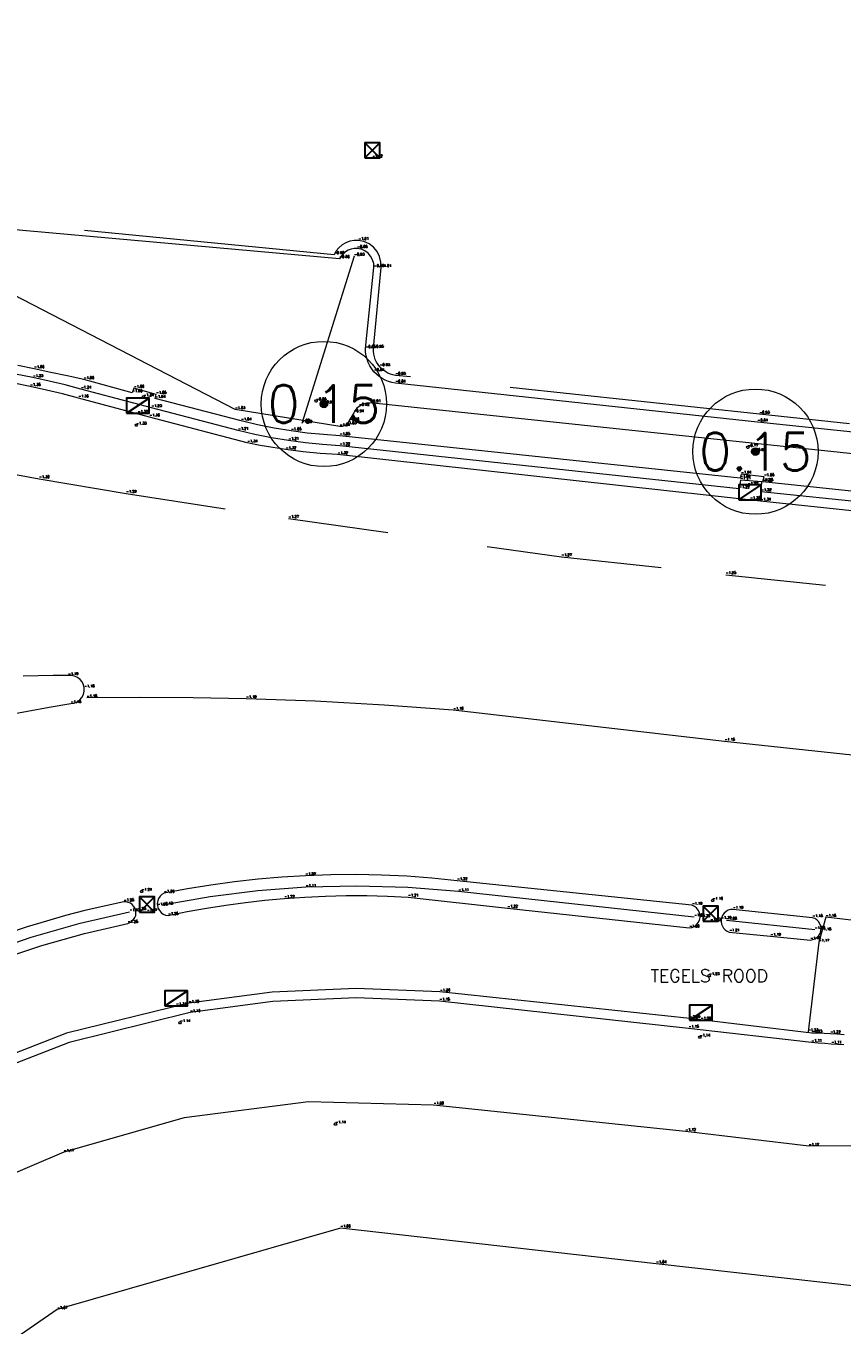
# Model space of a CAD drawing. Header units: metres. Extents: x 110598 to 111426, y 426464 to 427070.
# Tile 24 of 47: x 110969 to 110985, y 426808 to 426833. Entities that reach past the tile are written whole.
import ezdxf
from ezdxf.enums import TextEntityAlignment as Align

# ---------------------------------------------------------------- set-up
doc = ezdxf.new("R2010")
doc.units = ezdxf.units.M
doc.header["$MEASUREMENT"] = 0
for name, pattern in [('AM-AS', [16, 10, -2, 2, -2]), ('VH-OPSLUITBAND_60X200', [12, 6, -2, 2, -2]), ('VH-TROTTOIRBAND_130-150', [15, 5, -2, 2, -2, 2, -2]), ('VH-TROTTOIRBAND_180-200', [20, 10, -2, 2, -2, 2, -2]), ('VH-TROTTOIRBAND_280-300', [26, 12, -2, 4, -2, 4, -2]), ('XX-HIDDEN', [4, 2, -2])]:
    doc.linetypes.add(name, pattern=pattern)
for name, color, linetype, lineweight in [('B-GV-GR-BOOM-S', 90, 'Continuous', 13), ('B-GV-GR-BOOM_DIAMETER-T', 96, 'Continuous', 0), ('B-OI-RI-GWA_KOLK-S', 30, 'Continuous', 30), ('B-WA-OB-BESCHOEIING-G', 7, 'OB-BESCHOEIING', 13), ('B-WE-AM-AS-G', 10, 'AM-AS', 13), ('B-WE-IE-TERREINAFSCHEIDING_KUNSTMATIG_HEKWERK-G', 22, 'IE-TERREINAFSCHEIDING-KUNSTMATIG', 13), ('B-WE-VH-KANTOPSLUITING_ACHTERKANTBAND-G', 50, 'Continuous', 13), ('B-WE-VH-KANTOPSLUITING_OPSLUITBAND_60X200-G', 150, 'VH-OPSLUITBAND_60X200', 13), ('B-WE-VH-KANTOPSLUITING_TROTTOIRBAND_130 150-G', 210, 'VH-TROTTOIRBAND_130-150', 13), ('B-WE-VH-KANTOPSLUITING_TROTTOIRBAND_180 200-G', 200, 'VH-TROTTOIRBAND_180-200', 13), ('B-WE-VH-KANTOPSLUITING_TROTTOIRBAND_RWS-G', 181, 'VH-TROTTOIRBAND_280-300', 13), ('B-WE-VH-MATERIAALGRENS-G', 52, 'XX-HIDDEN', 13), ('DTM-Meetpunt', 40, 'Continuous', 0), ('mp', 7, 'Continuous', 0), ('X-XX-AL-HOOGTELABEL-S', 2, 'Continuous', 0), ('X-XX-AL-TEXT-T', 2, 'Continuous', 0)]:
    doc.layers.add(name, color=color, linetype=linetype, lineweight=lineweight)
doc.styles.add('LBD', font='txt.shx')
doc.styles.add('null', font='NLCS.shx')
doc.styles.get("Standard").update_dxf_attribs({"font": 'txt.shx'})
doc.linetypes.add('IE-TERREINAFSCHEIDING-KUNSTMATIG', pattern='A,4,["R",null,S=0.7500000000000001,R=90,X=0,Y=0],4,-2', length=10)
doc.linetypes.add('OB-BESCHOEIING', pattern='A,30,-5,["^A",null,S=1,R=0,X=0,Y=0],-5', length=40)

# ---------------------------------------------------------------- blocks, each defined once
blk = doc.blocks.new('MP')
at = {"layer": 'mp', "color": 0, "linetype": 'ByBlock', "lineweight": -2, "elevation": -0.036, "flags": 128}
blk.add_lwpolyline([(-0.005000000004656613, -0.008660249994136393), (-0.01000000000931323, 0), (-0.005000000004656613, 0.008660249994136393), (0.005000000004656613, 0.008660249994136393), (0.01000000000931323, 0), (0.005000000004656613, -0.008660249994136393), (-0.005000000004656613, -0.008660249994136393)], close=True, dxfattribs=at)
blk = doc.blocks.new('B-SRI-KOLK_TROTTOIR-SO')
at = {"color": 0}
blk.add_line((-1.124999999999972, 0), (1.124999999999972, 1.499999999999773), dxfattribs=at)
blk.add_3dface([(-1.124999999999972, 0), (1.124999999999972, 0), (1.124999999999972, 1.499999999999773), (-1.124999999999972, 1.499999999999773)], dxfattribs=at)
blk = doc.blocks.new('B-SRI-KOLK_STRAAT_300X300-SO')
at = {"color": 0}
for p, q in [((-0.7500000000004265, 2.842170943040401e-13), (0.7499999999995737, 1.500000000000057)), ((0.7499999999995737, 2.842170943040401e-13), (-0.7500000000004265, 1.500000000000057))]:
    blk.add_line(p, q, dxfattribs=at)
blk.add_3dface([(-0.7500000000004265, 2.842170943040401e-13), (0.7499999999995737, 2.842170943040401e-13), (0.7499999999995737, 1.500000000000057), (-0.7500000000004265, 1.500000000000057)], dxfattribs=at)
blk = doc.blocks.new('SGR-BOOM_01')
at = {"ltscale": 0.1}
h = blk.add_hatch(color=0, dxfattribs=at)
edge = h.paths.add_edge_path()
edge.add_arc((7.366995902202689e-12, -5.115907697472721e-12), 0.15, 0, 360)
at = {"color": 0}
for centre, radius in [((0, 0), 2.5), ((7.366995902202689e-12, -5.115907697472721e-12), 0.04499999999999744)]:
    blk.add_circle(centre, radius, dxfattribs=at)
at = {"color": 0, "ltscale": 0.1}
blk.add_circle((7.366995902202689e-12, -5.115907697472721e-12), 0.15, dxfattribs=at)

msp = doc.modelspace()

# ---------------------------------------------------------------- linework, layer by layer
at = {"layer": 'B-WA-OB-BESCHOEIING-G'}
msp.add_polyline3d([(111000.451, 426807.441, -1.772), (111000.118, 426807.3780000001, -1.685), (110990.073, 426807.933, -1.624), (110985.41, 426808.325, -1.634), (110981.312, 426808.787, -1.637), (110975.01, 426809.5, -1.662), (110969.358, 426807.873, -1.67), (110964.477, 426804.509, -1.649), (110960.259, 426796.497, -1.601), (110960.034, 426796, -1.73)], dxfattribs=at)
at = {"layer": 'B-WE-AM-AS-G'}
msp.add_polyline3d([(111070.905, 426810.059, -1.031), (111069.188, 426810.375, -1.064), (111059.221, 426811.317, -1.075), (111051.301, 426812.096, -1.095), (111042.274, 426813.021, -1.106), (111033.57, 426813.903, -1.129), (111024.009, 426814.877, -1.177), (111017.448, 426815.622, -1.198), (111009.384, 426816.4810000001, -1.149), (111002.537, 426817.143, -1.128), (110992.343, 426818.174, -1.15), (110982.679, 426819.212, -1.145), (110977.262, 426819.833, -1.158), (110975.8858925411, 426819.9363849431, -1.167), (110974.5080573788, 426820.0133943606, -1.176), (110973.129, 426820.064, -1.185), (110972.0691167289, 426820.0849306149, -1.182666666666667), (110971.0090402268, 426820.0902643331, -1.180333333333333), (110969.949, 426820.08, -1.178)], dxfattribs=at)
at = {"layer": 'B-WE-IE-TERREINAFSCHEIDING_KUNSTMATIG_HEKWERK-G', "extrusion": (-0.00877804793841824, -0.02811165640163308, 0.9995662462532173), "elevation": -12973.93919980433}
msp.add_lwpolyline([(-21290.97988537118, 440314.4221392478), (-21290.97988537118, 440310.9247199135)], dxfattribs=at)
at = {"layer": 'B-WE-IE-TERREINAFSCHEIDING_KUNSTMATIG_HEKWERK-G'}
msp.add_polyline3d([(111002.799, 426823.135, -0.9890000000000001), (110986.622, 426824.8020000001, -0.9440000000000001), (110975.607, 426825.968, -0.906), (110975.5273850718, 426825.9623778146, -0.912), (110975.4510793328, 426825.938977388, -0.918), (110975.382, 426825.899, -0.924), (110975.3395714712, 426825.8619208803, -0.9303333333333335), (110975.30359798, 426825.8185509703, -0.9366666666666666), (110975.275, 426825.77, -0.9430000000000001), (110975.181, 426825.604, -0.9580000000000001), (110975.1666223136, 426825.5765676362, -0.9833333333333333), (110975.1477710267, 426825.5519936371, -1.008666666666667), (110975.125, 426825.531, -1.034), (110975.0859292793, 426825.5079430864, -1.035), (110975.0423468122, 426825.4953450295, -1.036), (110974.997, 426825.494, -1.037), (110972.906, 426825.834, -1.033), (110958.097, 426833.49, -0.897)], dxfattribs=at)
at = {"layer": 'B-WE-VH-KANTOPSLUITING_ACHTERKANTBAND-G', "extrusion": (-0.008985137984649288, 0.0009490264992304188, 0.9999591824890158), "elevation": -593.2136455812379, "flags": 128}
msp.add_lwpolyline([(110978.2292520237, 426816.3971818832), (110979.9903246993, 426816.2111817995)], dxfattribs=at)
at = {"layer": 'B-WE-VH-KANTOPSLUITING_ACHTERKANTBAND-G'}
for points in [[(110996.055, 426824.256, -0.8480000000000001), (110983.336, 426825.586, -0.8440000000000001), (110976.107, 426826.362, -0.8410000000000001), (110976.0372878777, 426826.3746982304, -0.8410000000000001), (110975.9692647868, 426826.3945447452, -0.8410000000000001), (110975.9036616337, 426826.4213262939, -0.8410000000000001), (110975.8411833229, 426826.4547551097, -0.8410000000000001), (110975.7825011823, 426826.4944720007, -0.8410000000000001), (110975.7282457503, 426826.5400502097, -0.8410000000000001), (110975.679, 426826.591, -0.8410000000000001), (110975.6348318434, 426826.6474303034, -0.8425714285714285), (110975.5968138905, 426826.7081743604, -0.8441428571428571), (110975.5653639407, 426826.7725646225, -0.8457142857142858), (110975.5408276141, 426826.8398934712, -0.8472857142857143), (110975.5234745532, 426826.9094209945, -0.848857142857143), (110975.51349546, 426826.9803831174, -0.8504285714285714), (110975.511, 426827.0520000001, -0.8520000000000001), (110975.679, 426828.668, -0.875), (110975.6741409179, 426828.7476369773, -0.8757142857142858), (110975.6520167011, 426828.8242932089, -0.8764285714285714), (110975.6136942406, 426828.8942721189, -0.8771428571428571), (110975.5610215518, 426828.9541991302, -0.877857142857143), (110975.4965386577, 426829.001184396, -0.8785714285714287), (110975.4233551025, 426829.0329621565, -0.8792857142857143), (110975.345, 426829.048, -0.88), (110975.2831116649, 426829.0476487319, -0.8775714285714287), (110975.2221808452, 426829.0367986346, -0.8751428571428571), (110975.1639755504, 426829.0157645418, -0.8727142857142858), (110975.1101847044, 426828.9851567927, -0.8702857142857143), (110975.0623691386, 426828.9458635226, -0.867857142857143), (110975.0219163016, 426828.8990248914, -0.8654285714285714), (110974.99, 426828.846, -0.863), (110966.653, 426829.591, -0.873)], [(110992.334, 426823.455, -1.017), (110983.443, 426824.392, -1.046), (110983.4645372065, 426824.4926492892, -1.048), (110983.006, 426824.545, -1.044), (110982.99, 426824.467, -1.035), (110974.998, 426825.312, -1.046), (110974.672361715, 426825.3340244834, -1.048666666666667), (110974.3475860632, 426825.3663686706, -1.051333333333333), (110974.024, 426825.409, -1.054), (110973.6898868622, 426825.4640566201, -1.049666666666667), (110973.3577668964, 426825.5300804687, -1.045333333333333), (110973.028, 426825.607, -1.041), (110971.312, 426826.055, -1.035), (110971.333, 426826.137, -1.047), (110970.889, 426826.26, -1.062), (110970.851, 426826.169, -1.059), (110969.888, 426826.432, -1.061), (110969.5576034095, 426826.5055643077, -1.059333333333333), (110969.2269352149, 426826.5778979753, -1.057666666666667), (110968.896, 426826.649, -1.056), (110968.5729107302, 426826.7171742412, -1.059333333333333)], [(110982.073, 426815.706, -1.08), (110977.368, 426816.214, -1.105), (110976.3533312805, 426816.2965466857, -1.106), (110975.3357242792, 426816.3255735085, -1.107), (110974.318, 426816.301, -1.108), (110973.3601103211, 426816.2287217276, -1.116666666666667), (110972.4069927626, 426816.1089565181, -1.125333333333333), (110971.461, 426815.942, -1.134)], [(110965.051, 426813.643, -1.139), (110965.9677439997, 426814.1357552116, -1.140666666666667), (110966.9096520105, 426814.5785153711, -1.142333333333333), (110967.874, 426814.97, -1.144), (110968.8351291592, 426815.3018630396, -1.137666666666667), (110969.8123616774, 426815.5827881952, -1.131333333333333), (110970.803, 426815.812, -1.125)], [(110985.057292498, 426813.1549927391, -1.108), (110984.9326246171, 426813.1626594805, -1.109), (110984.808, 426813.171, -1.11), (110984.6759415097, 426813.180576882, -1.110333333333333), (110984.5439400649, 426813.1909103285, -1.110666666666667), (110984.412, 426813.202, -1.111), (110981.96, 426813.484, -1.153), (110976.988, 426814.028, -1.154), (110975.3241175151, 426814.0961297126, -1.156333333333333), (110973.6606000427, 426814.0196038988, -1.158666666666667), (110972.01, 426813.799, -1.161), (110969.5962372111, 426813.2052782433, -1.159), (110967.2795875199, 426812.3042285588, -1.157), (110965.099, 426811.111, -1.155), (110963.1493846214, 426809.8256176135, -1.167333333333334), (110961.3961641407, 426808.2830788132, -1.179666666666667), (110959.873, 426806.513, -1.192)]]:
    msp.add_polyline3d(points, dxfattribs=at)
at = {"layer": 'B-WE-VH-KANTOPSLUITING_OPSLUITBAND_60X200-G'}
msp.add_polyline3d([(111014.244, 426808.689, -1.107), (111001.145, 426810.055, -1.106), (110990.332, 426811.186, -1.092), (110984.357, 426811.132, -1.119), (110981.898, 426811.425, -1.121), (110976.87, 426811.955, -1.196), (110974.370971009, 426812.0154343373, -1.187333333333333), (110971.8914032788, 426811.6983506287, -1.178666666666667), (110969.488, 426811.011, -1.17), (110968.1023842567, 426810.4255766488, -1.180666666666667), (110966.775722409, 426809.7166197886, -1.191333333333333), (110965.519, 426808.89, -1.202), (110963.9849486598, 426807.7808214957, -1.204666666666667), (110962.6010894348, 426806.4891078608, -1.207333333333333)], dxfattribs=at)
at = {"layer": 'B-WE-VH-KANTOPSLUITING_TROTTOIRBAND_130 150-G'}
msp.add_polyline3d([(110996.111, 426824.397, -0.937), (110983.372, 426825.7420000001, -0.933), (110976.108, 426826.518, -0.925), (110976.0569662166, 426826.5283496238, -0.9251428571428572), (110976.007232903, 426826.543782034, -0.9252857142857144), (110975.9593049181, 426826.5641405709, -0.9254285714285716), (110975.9136687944, 426826.5892185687, -0.9255714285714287), (110975.8707877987, 426826.6187614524, -0.9257142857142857), (110975.83109723, 426826.6524693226, -0.9258571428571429), (110975.795, 426826.69, -0.926), (110975.7601521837, 426826.7348487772, -0.9292857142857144), (110975.7304359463, 426826.7832505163, -0.9325714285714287), (110975.7062101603, 426826.8346206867, -0.9358571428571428), (110975.6877673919, 426826.8883389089, -0.9391428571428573), (110975.6753303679, 426826.9437564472, -0.9424285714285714), (110975.6690492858, 426827.0002040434, -0.9457142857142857), (110975.669, 426827.057, -0.9490000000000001), (110975.821, 426828.668, -1.012), (110975.8191183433, 426828.7795895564, -1.012285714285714), (110975.7922444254, 426828.8879111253, -1.012571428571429), (110975.741748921, 426828.9874398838, -1.012857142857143), (110975.6702072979, 426829.0730994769, -1.013142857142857), (110975.5812684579, 426829.140520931, -1.013428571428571), (110975.4794686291, 426829.1862654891, -1.013714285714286), (110975.37, 426829.208, -1.014), (110975.2844282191, 426829.2076706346, -1.009142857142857), (110975.2001962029, 426829.1925840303, -1.004285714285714), (110975.1198296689, 426829.1631925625, -0.9994285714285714), (110975.0457384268, 426829.1203775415, -0.9945714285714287), (110974.9801441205, 426829.065422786, -0.9897142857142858), (110974.925013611, 426828.9999761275, -0.984857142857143), (110974.882, 426828.926, -0.9800000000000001), (110966.719, 426829.718, -0.9640000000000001)], dxfattribs=at)
at = {"layer": 'B-WE-VH-KANTOPSLUITING_TROTTOIRBAND_180 200-G'}
for points in [[(110992.36, 426823.063, -1.291), (110983.397, 426824.005, -1.339), (110974.954, 426824.935, -1.32), (110974.6084316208, 426824.9589653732, -1.32), (110974.2636740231, 426824.992640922, -1.32), (110973.92, 426825.036, -1.32), (110973.662748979, 426825.0749137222, -1.325666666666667), (110973.4063774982, 426825.1192536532, -1.331333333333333), (110973.151, 426825.169, -1.337), (110971.2, 426825.686, -1.359), (110969.78, 426826.065, -1.356), (110969.4611631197, 426826.1475246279, -1.352333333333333), (110969.1407898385, 426826.2238674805, -1.348666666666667), (110968.819, 426826.294, -1.345), (110968.4911659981, 426826.3587866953, -1.340666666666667), (110968.1621237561, 426826.4171275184, -1.336333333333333), (110967.832, 426826.469, -1.332), (110964.832, 426826.638, -1.227), (110963.8363384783, 426826.6018203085, -1.208), (110962.8473077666, 426826.4815327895, -1.189), (110961.872, 426826.278, -1.17), (110961.235528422, 426826.0975937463, -1.149666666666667), (110960.6102027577, 426825.8816995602, -1.129333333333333), (110959.998, 426825.631, -1.109)], [(110992.358, 426823.256, -1.193), (110983.408, 426824.196, -1.22), (110983.424, 426824.391, -1.224), (110982.992, 426824.428, -1.212), (110982.97, 426824.254, -1.218), (110974.996, 426825.112, -1.215), (110974.6542928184, 426825.1363245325, -1.214333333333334), (110974.3135147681, 426825.171335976, -1.213666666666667), (110973.974, 426825.217, -1.213), (110973.6366367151, 426825.2731703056, -1.210333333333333), (110973.3011941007, 426825.3398586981, -1.207666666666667), (110972.968, 426825.417, -1.205), (110971.239, 426825.872, -1.234), (110969.832, 426826.2420000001, -1.239), (110969.5139667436, 426826.3253736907, -1.237333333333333), (110969.1942530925, 426826.4020516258, -1.235666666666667), (110968.873, 426826.472, -1.234), (110968.5270392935, 426826.5394812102, -1.228666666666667)], [(110985.0648324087, 426813.3560219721, -1.223333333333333), (110984.9264892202, 426813.3670227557, -1.223666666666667), (110984.788, 426813.376, -1.224), (110984.6653971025, 426813.382252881, -1.226), (110984.5427235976, 426813.3869198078, -1.228), (110984.42, 426813.39, -1.23), (110981.985, 426813.681, -1.291), (110976.997, 426814.211, -1.262), (110975.3218895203, 426814.2808636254, -1.275666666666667), (110973.6470246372, 426814.205340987, -1.289333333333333), (110971.985, 426813.985, -1.303), (110969.5416921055, 426813.3863611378, -1.293666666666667), (110967.1967926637, 426812.4755545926, -1.284333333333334), (110964.99, 426811.268, -1.275), (110963.0137892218, 426809.9811996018, -1.299), (110961.2407644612, 426808.4263209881, -1.323), (110959.707, 426806.635, -1.347)]]:
    msp.add_polyline3d(points, dxfattribs=at)
at = {"layer": 'B-WE-VH-KANTOPSLUITING_TROTTOIRBAND_RWS-G'}
for points in [[(110978.344, 426815.883, -1.215), (110981.974, 426815.488, -1.201), (110982.0265808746, 426815.4983036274, -1.200666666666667), (110982.0754051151, 426815.52037412, -1.200333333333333), (110982.1178780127, 426815.5530385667, -1.2), (110982.1517423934, 426815.5945610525, -1.199666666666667), (110982.1751985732, 426815.6427349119, -1.199333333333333), (110982.187, 426815.695, -1.199), (110982.186613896, 426815.7478164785, -1.198), (110982.1743130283, 426815.7991820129, -1.197), (110982.1507326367, 426815.8464439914, -1.196), (110982.1170904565, 426815.8871617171, -1.195), (110982.0751238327, 426815.9192324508, -1.194), (110982.027, 426815.941, -1.193), (110977.339, 426816.432, -1.216), (110976.8363966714, 426816.4825764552, -1.216166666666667), (110976.332614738, 426816.5196149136, -1.216333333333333), (110975.8280187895, 426816.5430885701, -1.2165), (110975.3229740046, 426816.5529804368, -1.216666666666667), (110974.8178458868, 426816.549283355, -1.216833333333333), (110974.313, 426816.532, -1.217), (110973.8396493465, 426816.5034223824, -1.223333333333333), (110973.3671713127, 426816.4629004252, -1.229666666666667), (110972.8958672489, 426816.410459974, -1.236), (110972.4260377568, 426816.3461344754, -1.242333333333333), (110971.9579824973, 426816.2699649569, -1.248666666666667), (110971.492, 426816.182, -1.255), (110971.4479414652, 426816.1556615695, -1.256), (110971.4106873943, 426816.1203486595, -1.257), (110971.3820311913, 426816.0777612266, -1.258), (110971.3633523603, 426816.0299494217, -1.259), (110971.3555500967, 426815.9792148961, -1.26), (110971.359, 426815.928, -1.261), (110971.373479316, 426815.8789048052, -1.2595), (110971.3982891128, 426815.8341335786, -1.258), (110971.4322417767, 426815.7958294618, -1.2565), (110971.4737120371, 426815.7658260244, -1.255), (110971.5207147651, 426815.7455594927, -1.2535), (110971.571, 426815.736, -1.252), (110971.9540429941, 426815.8142690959, -1.2465), (110972.3387189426, 426815.884071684, -1.241), (110972.7248407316, 426815.9453738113, -1.2355), (110973.1122205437, 426815.9981456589, -1.23), (110973.5006699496, 426816.0423615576, -1.2245), (110973.89, 426816.078, -1.219), (110974.3010439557, 426816.1062562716, -1.217666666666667), (110974.7126335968, 426816.124951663, -1.216333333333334), (110975.1245465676, 426816.1340760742, -1.215), (110975.5365603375, 426816.1336245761, -1.213666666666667), (110975.9484523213, 426816.1235974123, -1.212333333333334), (110976.36, 426816.104, -1.211)], [(110983.595, 426815.322, -1.193), (110984.39, 426815.248, -1.181), (110984.4385390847, 426815.2560235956, -1.180333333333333), (110984.484198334, 426815.274344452, -1.179666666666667), (110984.5248210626, 426815.3020971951, -1.179), (110984.5584884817, 426815.337970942, -1.178333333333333), (110984.5836103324, 426815.3802712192, -1.177666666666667), (110984.599, 426815.4270000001, -1.177), (110984.603925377, 426815.4765139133, -1.177857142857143), (110984.5979139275, 426815.5259077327, -1.178714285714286), (110984.5812561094, 426815.5727948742, -1.179571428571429), (110984.5547567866, 426815.6149098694, -1.180428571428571), (110984.5196963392, 426815.6502178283, -1.181285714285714), (110984.4777687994, 426815.6770127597, -1.182142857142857), (110984.431, 426815.694, -1.183), (110982.845, 426815.86, -1.193), (110982.7966344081, 426815.8559915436, -1.193142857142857), (110982.7501659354, 426815.8419922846, -1.193285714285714), (110982.7076348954, 426815.8186168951, -1.193428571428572), (110982.6709087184, 426815.7868917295, -1.193571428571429), (110982.6415999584, 426815.7482097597, -1.193714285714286), (110982.6209954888, 426815.7042694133, -1.193857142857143), (110982.61, 426815.657, -1.194), (110982.6089018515, 426815.6108637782, -1.195857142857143), (110982.6169727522, 426815.5654257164, -1.197714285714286), (110982.6338922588, 426815.5224898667, -1.199571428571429), (110982.658988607, 426815.4837609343, -1.201428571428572), (110982.6912653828, 426815.4507765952, -1.203285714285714), (110982.729441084, 426815.424846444, -1.205142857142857), (110982.772, 426815.407, -1.207)]]:
    msp.add_polyline3d(points, close=True, dxfattribs=at)
msp.add_polyline3d([(110968.207, 426814.862, -1.246), (110969.0479130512, 426815.1402653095, -1.248), (110969.9008621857, 426815.3791044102, -1.25), (110970.764, 426815.578, -1.252), (110970.8088707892, 426815.5947477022, -1.249142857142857), (110970.8490429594, 426815.6208258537, -1.246285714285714), (110970.8826052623, 426815.6549937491, -1.243428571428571), (110970.9079609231, 426815.6956258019, -1.240571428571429), (110970.9239036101, 426815.7407888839, -1.237714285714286), (110970.929674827, 426815.7883342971, -1.234857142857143), (110970.925, 426815.836, -1.232), (110970.9107635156, 426815.8800441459, -1.234), (110970.8876103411, 426815.9201252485, -1.236), (110970.8565693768, 426815.9544621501, -1.238), (110970.8190200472, 426815.9815289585, -1.24), (110970.776631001, 426816.0001228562, -1.242), (110970.7312859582, 426816.0094175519, -1.244), (110970.685, 426816.009, -1.246), (110970.2961042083, 426815.9255227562, -1.246857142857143), (110969.9090366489, 426815.833941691, -1.247714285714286), (110969.5239661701, 426815.7342967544, -1.248571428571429), (110969.141060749, 426815.6266314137, -1.249428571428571), (110968.7604874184, 426815.5109926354, -1.250285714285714), (110968.3824121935, 426815.3874308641, -1.251142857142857)], dxfattribs=at)
at = {"layer": 'B-WE-VH-MATERIAALGRENS-G', "extrusion": (-0.001953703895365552, 0.0002072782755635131, 0.9999980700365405), "elevation": -129.6102949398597}
msp.add_lwpolyline([(110982.4877416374, 426822.5750344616), (110992.6107613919, 426821.5010344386)], dxfattribs=at)
at = {"layer": 'B-WE-VH-MATERIAALGRENS-G'}
for points in [[(110968.408, 426826.3670000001, -1.331), (110968.236, 426824.595, -1.307), (110968.997, 426824.4540000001, -1.3), (110970.734, 426824.163, -1.288), (110973.975, 426823.66, -1.266), (110979.422, 426822.897, -1.266), (110982.702, 426822.539, -1.254)], [(110968.332, 426819.739, -1.179), (110968.7636673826, 426819.8184393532, -1.180333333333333), (110969.1960116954, 426819.8941079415, -1.181666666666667), (110969.629, 426819.966, -1.183), (110969.69424111, 426819.9762043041, -1.182857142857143), (110969.7553071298, 426820.0013334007, -1.182714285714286), (110969.8088345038, 426820.0400031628, -1.182571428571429), (110969.8518749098, 426820.0900836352, -1.182428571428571), (110969.8820576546, 426820.1488163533, -1.182285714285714), (110969.8977202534, 426820.2129662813, -1.182142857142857), (110969.898, 426820.279, -1.182), (110969.883299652, 426820.3421231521, -1.183571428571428), (110969.8545455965, 426820.4002078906, -1.185142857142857), (110969.8132635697, 426820.4501721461, -1.186714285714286), (110969.7616440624, 426820.4893647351, -1.188285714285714), (110969.7024260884, 426820.5157060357, -1.189857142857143), (110969.6387518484, 426820.5277983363, -1.191428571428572), (110969.574, 426820.525, -1.193), (110969.2756425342, 426820.5265603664, -1.194285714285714), (110968.9772947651, 426820.5236931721, -1.195571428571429), (110968.6790223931, 426820.5163990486, -1.196857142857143)], [(111033.36, 426810.5030000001, -1.167), (111023.807, 426811.494, -1.191), (111016.764, 426812.27, -1.189), (111009.888, 426812.937, -1.164), (111001.315, 426813.835, -1.152), (110990.442, 426814.934, -1.154), (110986.763, 426815.171, -1.161), (110986.105, 426815.538, -1.163), (110984.697, 426815.701, -1.183), (110984.56, 426815.202, -1.174), (110984.343, 426813.4160000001, -1.226)]]:
    msp.add_polyline3d(points, dxfattribs=at)

# ---------------------------------------------------------------- block references
at = {"layer": 'B-GV-GR-BOOM-S', "xscale": 0.5, "yscale": 0.5, "zscale": 0.5}
for p in [(110974.68, 426825.946, -0.9470000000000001), (110983.293, 426824.995, -0.9530000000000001)]:
    msp.add_blockref('SGR-BOOM_01', p, dxfattribs=at)
at = {"layer": 'B-OI-RI-GWA_KOLK-S', "xscale": 0.1999999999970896, "yscale": 0.1999999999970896, "zscale": 0.1999999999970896}
for name, p in [('B-SRI-KOLK_STRAAT_300X300-SO', (110975.646, 426830.859, -1.117)), ('B-SRI-KOLK_TROTTOIR-SO', (110970.965, 426825.761, -1.37)), ('B-SRI-KOLK_TROTTOIR-SO', (110983.186, 426824.035, -1.351)), ('B-SRI-KOLK_STRAAT_300X300-SO', (110971.148, 426815.807, -1.271)), ('B-SRI-KOLK_STRAAT_300X300-SO', (110982.397, 426815.624, -1.22)), ('B-SRI-KOLK_TROTTOIR-SO', (110971.733, 426813.937, -1.308)), ('B-SRI-KOLK_TROTTOIR-SO', (110982.204, 426813.65, -1.291))]:
    msp.add_blockref(name, p, dxfattribs=at)
at = {"layer": 'DTM-Meetpunt', "xscale": 2.5, "yscale": 2.5, "zscale": 2.5}
for p in [(110971.08, 426826.088, -1.24), (110974.526, 426826.006, -0.8500000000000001), (110970.936, 426825.522, -1.334), (110983.14, 426825.082, -0.77), (110983.141, 426824.322, -1.224), (110971.043, 426816.219, -1.236), (110982.44, 426816.039, -1.162), (110982.371, 426814.535, -1.229), (110971.809, 426813.597, -1.137), (110982.183, 426813.308, -1.135), (110974.913, 426811.575, -1.138)]:
    msp.add_blockref('MP', p, dxfattribs=at)

# ---------------------------------------------------------------- texts
at = {"layer": 'B-GV-GR-BOOM-S'}
for p in [(110974.68, 426825.946), (110983.293, 426824.995)]:
    msp.add_text('-0.95', height=0.05, dxfattribs=at).set_placement(p, align=Align.BOTTOM_LEFT)
at = {"layer": 'B-GV-GR-BOOM_DIAMETER-T', "linetype": 'Continuous', "style": 'LBD'}
for p in [(110974.68, 426825.946, -0.9470000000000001), (110983.293, 426824.995, -0.9530000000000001)]:
    msp.add_text('0.15', height=0.75, dxfattribs=at).set_placement(p, align=Align.MIDDLE_CENTER)
at = {"layer": 'B-OI-RI-GWA_KOLK-S'}
for s, p in [('-1.12', (110975.646, 426830.859)), ('-1.37', (110970.965, 426825.761)), ('-1.35', (110983.186, 426824.035)), ('-1.27', (110971.148, 426815.807)), ('-1.22', (110982.397, 426815.624)), ('-1.31', (110971.733, 426813.937)), ('-1.29', (110982.204, 426813.6500000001))]:
    msp.add_text(s, height=0.05, dxfattribs=at).set_placement(p, align=Align.BOTTOM_LEFT)
at = {"layer": 'B-WA-OB-BESCHOEIING-G'}
for s, p in [('-1.66', (110975.01, 426809.5)), ('-1.64', (110981.312, 426808.787)), ('-1.67', (110969.358, 426807.8730000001))]:
    msp.add_text(s, height=0.05, dxfattribs=at).set_placement(p, align=Align.BOTTOM_LEFT)
at = {"layer": 'B-WE-AM-AS-G'}
for s, p in [('-1.18', (110969.949, 426820.0800000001)), ('-1.19', (110973.129, 426820.0640000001)), ('-1.16', (110977.262, 426819.833)), ('-1.15', (110982.679, 426819.212))]:
    msp.add_text(s, height=0.05, dxfattribs=at).set_placement(p, align=Align.BOTTOM_LEFT)
at = {"layer": 'B-WE-IE-TERREINAFSCHEIDING_KUNSTMATIG_HEKWERK-G'}
for s, p in [('-0.93', (110975.284, 426828.8950000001)), ('-0.91', (110975.607, 426825.968)), ('-1.03', (110972.906, 426825.834)), ('-0.94', (110975.275, 426825.7700000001)), ('-0.92', (110975.382, 426825.899)), ('-1.03', (110974.242, 426825.5580000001)), ('-1.04', (110974.997, 426825.494)), ('-1.03', (110975.125, 426825.5310000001)), ('-0.96', (110975.181, 426825.604))]:
    msp.add_text(s, height=0.05, dxfattribs=at).set_placement(p, align=Align.BOTTOM_LEFT)
at = {"layer": 'B-WE-VH-KANTOPSLUITING_ACHTERKANTBAND-G'}
for s, p in [('-0.86', (110974.99, 426828.8460000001)), ('-0.88', (110975.345, 426829.048)), ('-0.88', (110975.679, 426828.668)), ('-0.85', (110975.511, 426827.0520000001)), ('-1.06', (110968.896, 426826.649)), ('-0.84', (110975.679, 426826.5910000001)), ('-1.06', (110969.888, 426826.432)), ('-1.06', (110970.889, 426826.26)), ('-0.84', (110976.107, 426826.3620000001)), ('-1.06', (110970.851, 426826.169)), ('-1.04', (110971.312, 426826.055)), ('-1.05', (110971.333, 426826.137)), ('-1.04', (110973.028, 426825.6070000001)), ('-0.84', (110983.336, 426825.586)), ('-1.05', (110974.024, 426825.409)), ('-1.05', (110974.998, 426825.312)), ('-1.04', (110982.99, 426824.467)), ('-1.04', (110983.006, 426824.545)), ('-1.05', (110983.4645372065, 426824.4926492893)), ('-1.05', (110983.443, 426824.392)), ('-1.11', (110974.318, 426816.301)), ('-1.11', (110977.368, 426816.214)), ('-1.13', (110971.461, 426815.942)), ('-1.13', (110970.803, 426815.812)), ('-1.08', (110982.073, 426815.706)), ('-1.08', (110982.719, 426815.642)), ('-1.06', (110984.48, 426815.456)), ('-1.15', (110976.988, 426814.028)), ('-1.16', (110972.01, 426813.799)), ('-1.15', (110981.96, 426813.484)), ('-1.11', (110984.412, 426813.202)), ('-1.11', (110984.808, 426813.171))]:
    msp.add_text(s, height=0.05, dxfattribs=at).set_placement(p, align=Align.BOTTOM_LEFT)
at = {"layer": 'B-WE-VH-KANTOPSLUITING_OPSLUITBAND_60X200-G'}
for s, p in [('-1.20', (110976.87, 426811.9550000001)), ('-1.12', (110981.898, 426811.425)), ('-1.17', (110969.488, 426811.011)), ('-1.12', (110984.357, 426811.132))]:
    msp.add_text(s, height=0.05, dxfattribs=at).set_placement(p, align=Align.BOTTOM_LEFT)
at = {"layer": 'B-WE-VH-KANTOPSLUITING_TROTTOIRBAND_130 150-G'}
for s, p in [('-1.01', (110975.37, 426829.208)), ('-0.98', (110974.882, 426828.926)), ('-1.01', (110975.821, 426828.668)), ('-0.95', (110975.669, 426827.057)), ('-0.93', (110975.795, 426826.69)), ('-0.93', (110976.108, 426826.518)), ('-0.93', (110983.372, 426825.7420000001))]:
    msp.add_text(s, height=0.05, dxfattribs=at).set_placement(p, align=Align.BOTTOM_LEFT)
at = {"layer": 'B-WE-VH-KANTOPSLUITING_TROTTOIRBAND_180 200-G'}
for s, p in [('-1.35', (110968.819, 426826.294)), ('-1.23', (110968.873, 426826.472)), ('-1.24', (110969.832, 426826.2420000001)), ('-1.36', (110969.78, 426826.065)), ('-1.23', (110971.239, 426825.872)), ('-1.36', (110971.2, 426825.686)), ('-1.21', (110972.968, 426825.4170000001)), ('-1.21', (110973.974, 426825.217)), ('-1.34', (110973.151, 426825.169)), ('-1.32', (110973.92, 426825.0360000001)), ('-1.32', (110974.954, 426824.935)), ('-1.22', (110974.996, 426825.1120000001)), ('-1.21', (110982.992, 426824.4280000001)), ('-1.22', (110982.97, 426824.2540000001)), ('-1.22', (110983.408, 426824.196)), ('-1.22', (110983.424, 426824.391)), ('-1.34', (110983.397, 426824.005)), ('-1.26', (110976.997, 426814.211)), ('-1.30', (110971.985, 426813.985)), ('-1.29', (110981.985, 426813.681)), ('-1.23', (110984.42, 426813.3900000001)), ('-1.22', (110984.788, 426813.376))]:
    msp.add_text(s, height=0.05, dxfattribs=at).set_placement(p, align=Align.BOTTOM_LEFT)
at = {"layer": 'B-WE-VH-KANTOPSLUITING_TROTTOIRBAND_RWS-G'}
for s, p in [('-1.22', (110974.313, 426816.532)), ('-1.22', (110977.339, 426816.432)), ('-1.26', (110971.492, 426816.182)), ('-1.21', (110976.36, 426816.104)), ('-1.25', (110970.685, 426816.0090000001)), ('-1.26', (110971.359, 426815.9280000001)), ('-1.22', (110973.89, 426816.078)), ('-1.22', (110978.344, 426815.883)), ('-1.19', (110982.027, 426815.941)), ('-1.19', (110982.845, 426815.86)), ('-1.23', (110970.925, 426815.836)), ('-1.25', (110971.571, 426815.736)), ('-1.20', (110982.187, 426815.695)), ('-1.19', (110982.61, 426815.657)), ('-1.18', (110984.431, 426815.6940000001)), ('-1.25', (110970.764, 426815.578)), ('-1.20', (110981.974, 426815.4880000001)), ('-1.21', (110982.772, 426815.407)), ('-1.19', (110983.595, 426815.322)), ('-1.18', (110984.599, 426815.4270000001)), ('-1.18', (110984.39, 426815.2480000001))]:
    msp.add_text(s, height=0.05, dxfattribs=at).set_placement(p, align=Align.BOTTOM_LEFT)
at = {"layer": 'B-WE-VH-MATERIAALGRENS-G'}
for s, p in [('-1.30', (110968.997, 426824.4540000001)), ('-1.29', (110970.734, 426824.163)), ('-1.27', (110973.975, 426823.66)), ('-1.27', (110979.422, 426822.897)), ('-1.25', (110982.702, 426822.539)), ('-1.19', (110969.574, 426820.5250000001)), ('-1.18', (110969.898, 426820.279)), ('-1.18', (110969.629, 426819.9660000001)), ('-1.18', (110984.697, 426815.701)), ('-1.17', (110984.56, 426815.202)), ('-1.23', (110984.343, 426813.4160000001))]:
    msp.add_text(s, height=0.05, dxfattribs=at).set_placement(p, align=Align.BOTTOM_LEFT)
at = {"layer": 'X-XX-AL-HOOGTELABEL-S'}
for s, p in [('-1.24', (110971.08, 426826.088)), ('-0.85', (110974.526, 426826.006)), ('-1.33', (110970.936, 426825.522)), ('-0.77', (110983.14, 426825.082)), ('-1.22', (110983.141, 426824.322)), ('-1.24', (110971.043, 426816.219)), ('-1.16', (110982.44, 426816.039)), ('-1.23', (110982.371, 426814.535)), ('-1.14', (110971.809, 426813.597)), ('-1.14', (110982.183, 426813.3080000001)), ('-1.14', (110974.913, 426811.575))]:
    msp.add_text(s, height=0.05, dxfattribs=at).set_placement(p, align=Align.BOTTOM_LEFT)
at = {"layer": 'X-XX-AL-TEXT-T', "linetype": 'Continuous', "style": 'LBD'}
msp.add_text('TEGELS ROOD', height=0.25, dxfattribs=at).set_placement((110982.371, 426814.535, -1.229), align=Align.MIDDLE_CENTER)

doc.saveas('drawing.dxf')
